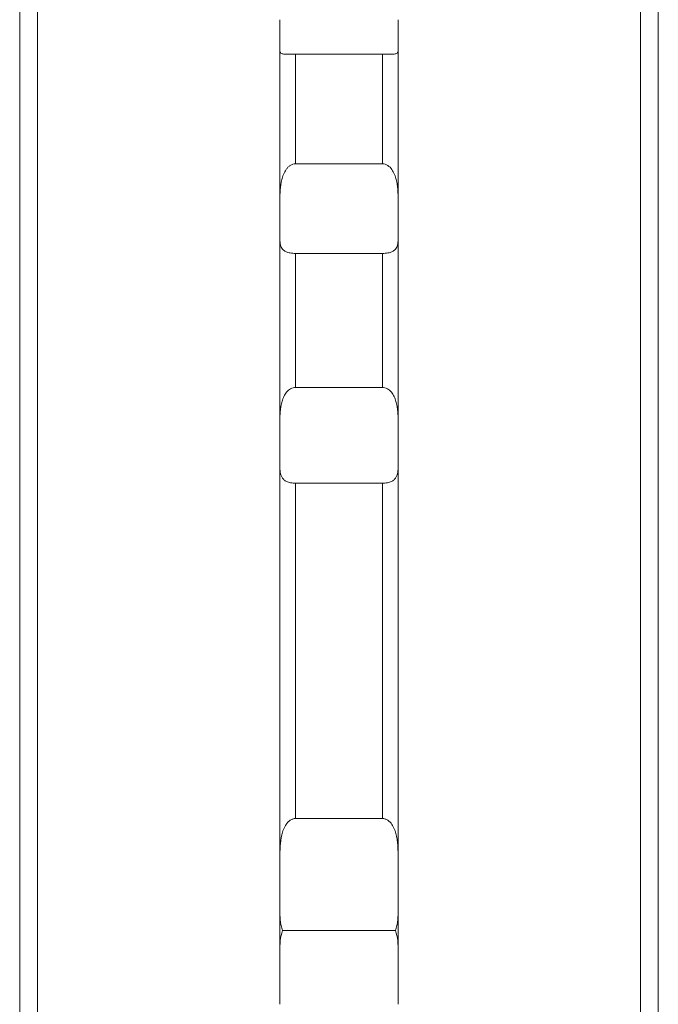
# Model space of a CAD drawing. Header units: millimetres. Extents: x -18 to 812, y -33 to 757.
# Tile 12 of 14: x 702 to 783, y 417 to 542. Entities that reach past the tile are written whole.
import ezdxf

# ---------------------------------------------------------------- set-up
doc = ezdxf.new("R2010")
doc.units = ezdxf.units.MM

msp = doc.modelspace()

# ---------------------------------------------------------------- linework, layer by layer
at = {"color": 7, "linetype": 'Continuous', "lineweight": 15}
for p, q in [((704.27, 197.58), (704.27, 569.58)), ((780.77, 569.58), (780.77, 197.58)), ((702.02, 553.68), (702.02, 213.48)), ((783.02, 383.58), (783.02, 553.68)), ((735.02, 541.76), (735.02, 537.99)), ((750.02, 537.99), (750.02, 541.76)), ((737.02, 523.5), (737.02, 537.39)), ((737.02, 537.39), (748.02, 537.39)), ((748.02, 537.39), (748.02, 523.5)), ((748.02, 523.5), (737.02, 523.5)), ((735.02, 518.89), (735.02, 514.11)), ((750.02, 514.11), (750.02, 518.89)), ((737.02, 495.14), (737.02, 512.13)), ((737.02, 512.13), (748.02, 512.13)), ((748.02, 512.13), (748.02, 495.14)), ((748.02, 495.14), (737.02, 495.14)), ((735.02, 490.84), (735.02, 485.19)), ((750.02, 485.19), (750.02, 490.84)), ((737.02, 440.48), (737.02, 482.99)), ((737.02, 482.99), (748.02, 482.99)), ((748.02, 482.99), (748.02, 440.48)), ((748.02, 440.48), (737.02, 440.48)), ((735.02, 435.5), (735.02, 428.97)), ((750.02, 428.97), (750.02, 435.5)), ((749.69, 426.29), (735.35, 426.29)), ((735.02, 423.58), (735.02, 416.93)), ((750.02, 416.93), (750.02, 423.58))]:
    msp.add_line(p, q, dxfattribs=at)
for points, knots in [([(737.02, 537.39), (736.91, 537.39), (736.8, 537.39), (736.59, 537.38), (736.48, 537.38), (736.19, 537.38), (736.02, 537.38), (735.74, 537.38), (735.63, 537.39), (735.44, 537.41), (735.36, 537.43), (735.24, 537.47), (735.19, 537.5), (735.12, 537.57), (735.09, 537.61), (735.03, 537.74), (735.02, 537.85), (735.02, 537.99)], [0, 0, 0, 0, 0.0625, 0.0625, 0.125, 0.125, 0.25, 0.25, 0.375, 0.375, 0.5, 0.5, 0.625, 0.625, 0.75, 0.75, 1, 1, 1, 1]), ([(748.02, 537.39), (748.13, 537.39), (748.24, 537.39), (748.45, 537.38), (748.56, 537.38), (748.85, 537.38), (749.02, 537.38), (749.3, 537.38), (749.41, 537.39), (749.6, 537.41), (749.68, 537.43), (749.8, 537.47), (749.85, 537.5), (749.92, 537.57), (749.95, 537.61), (750.01, 537.74), (750.02, 537.85), (750.02, 537.99)], [0, 0, 0, 0, 0.0625, 0.0625, 0.125, 0.125, 0.25, 0.25, 0.375, 0.375, 0.5, 0.5, 0.625, 0.625, 0.75, 0.75, 1, 1, 1, 1]), ([(737.02, 523.5), (736.9, 523.5), (736.77, 523.48), (736.54, 523.4), (736.43, 523.34), (736.23, 523.21), (736.13, 523.13), (735.96, 522.96), (735.89, 522.86), (735.68, 522.57), (735.57, 522.36), (735.39, 521.93), (735.32, 521.7), (735.16, 521.04), (735.1, 520.59), (735.03, 519.73), (735.02, 519.3), (735.02, 518.89)], [0, 0, 0, 0, 0.0625, 0.0625, 0.125, 0.125, 0.1875, 0.1875, 0.25, 0.25, 0.375, 0.375, 0.5, 0.5, 0.75, 0.75, 1, 1, 1, 1]), ([(750.02, 518.89), (750.02, 519.3), (750.01, 519.72), (749.96, 520.37), (749.94, 520.59), (749.87, 521.04), (749.83, 521.26), (749.72, 521.7), (749.65, 521.92), (749.47, 522.36), (749.36, 522.57), (749.09, 522.96), (748.92, 523.14), (748.61, 523.34), (748.5, 523.4), (748.27, 523.48), (748.15, 523.5), (748.02, 523.5)], [0, 0, 0, 0, 0.25, 0.25, 0.375, 0.375, 0.5, 0.5, 0.625, 0.625, 0.75, 0.75, 0.875, 0.875, 0.9375, 0.9375, 1, 1, 1, 1]), ([(737.02, 512.13), (736.9, 512.13), (736.77, 512.14), (736.54, 512.16), (736.43, 512.17), (736.23, 512.21), (736.13, 512.23), (735.96, 512.28), (735.89, 512.3), (735.68, 512.39), (735.57, 512.46), (735.39, 512.61), (735.32, 512.69), (735.16, 512.96), (735.1, 513.16), (735.03, 513.6), (735.02, 513.85), (735.02, 514.11)], [0, 0, 0, 0, 0.0625, 0.0625, 0.125, 0.125, 0.1875, 0.1875, 0.25, 0.25, 0.375, 0.375, 0.5, 0.5, 0.75, 0.75, 1, 1, 1, 1]), ([(748.02, 512.13), (748.15, 512.13), (748.27, 512.14), (748.5, 512.16), (748.61, 512.17), (748.82, 512.21), (748.91, 512.23), (749.08, 512.28), (749.15, 512.3), (749.36, 512.39), (749.47, 512.46), (749.65, 512.61), (749.72, 512.69), (749.88, 512.96), (749.94, 513.16), (750.01, 513.6), (750.02, 513.85), (750.02, 514.11)], [0, 0, 0, 0, 0.0625, 0.0625, 0.125, 0.125, 0.1875, 0.1875, 0.25, 0.25, 0.375, 0.375, 0.5, 0.5, 0.75, 0.75, 1, 1, 1, 1]), ([(737.02, 495.14), (736.91, 495.14), (736.8, 495.13), (736.59, 495.07), (736.48, 495.03), (736.19, 494.87), (736.02, 494.72), (735.74, 494.38), (735.63, 494.19), (735.44, 493.79), (735.36, 493.59), (735.24, 493.17), (735.19, 492.95), (735.12, 492.53), (735.09, 492.32), (735.03, 491.68), (735.02, 491.25), (735.02, 490.84)], [0, 0, 0, 0, 0.0625, 0.0625, 0.125, 0.125, 0.25, 0.25, 0.375, 0.375, 0.5, 0.5, 0.625, 0.625, 0.75, 0.75, 1, 1, 1, 1]), ([(750.02, 490.84), (750.02, 491.25), (750.01, 491.67), (749.95, 492.31), (749.92, 492.52), (749.85, 492.95), (749.8, 493.16), (749.68, 493.58), (749.61, 493.79), (749.42, 494.18), (749.3, 494.38), (749.02, 494.71), (748.85, 494.86), (748.46, 495.08), (748.24, 495.14), (748.02, 495.14)], [0, 0, 0, 0, 0.25, 0.25, 0.375, 0.375, 0.5, 0.5, 0.625, 0.625, 0.75, 0.75, 0.875, 0.875, 1, 1, 1, 1]), ([(737.02, 482.99), (736.91, 482.99), (736.8, 482.99), (736.59, 483.01), (736.48, 483.03), (736.19, 483.09), (736.02, 483.14), (735.74, 483.27), (735.63, 483.35), (735.44, 483.52), (735.36, 483.62), (735.24, 483.82), (735.19, 483.93), (735.12, 484.15), (735.09, 484.27), (735.03, 484.64), (735.02, 484.91), (735.02, 485.19)], [0, 0, 0, 0, 0.0625, 0.0625, 0.125, 0.125, 0.25, 0.25, 0.375, 0.375, 0.5, 0.5, 0.625, 0.625, 0.75, 0.75, 1, 1, 1, 1]), ([(735.02, 485.19), (735.02, 477.54), (735.02, 469.49), (735.02, 452.84), (735.02, 444.23), (735.02, 435.5)], [0, 0, 0, 0, 0.5, 0.5, 1, 1, 1, 1]), ([(748.02, 482.99), (748.13, 482.99), (748.24, 482.99), (748.45, 483.01), (748.56, 483.03), (748.85, 483.09), (749.02, 483.14), (749.3, 483.27), (749.41, 483.35), (749.6, 483.52), (749.68, 483.62), (749.8, 483.82), (749.85, 483.93), (749.92, 484.15), (749.95, 484.27), (750.01, 484.64), (750.02, 484.91), (750.02, 485.19)], [0, 0, 0, 0, 0.0625, 0.0625, 0.125, 0.125, 0.25, 0.25, 0.375, 0.375, 0.5, 0.5, 0.625, 0.625, 0.75, 0.75, 1, 1, 1, 1]), ([(750.02, 435.5), (750.02, 444.23), (750.02, 452.84), (750.02, 469.49), (750.02, 477.54), (750.02, 485.19)], [0, 0, 0, 0, 0.5, 0.5, 1, 1, 1, 1]), ([(737.02, 440.48), (736.9, 440.48), (736.77, 440.46), (736.54, 440.38), (736.43, 440.33), (736.23, 440.19), (736.13, 440.11), (735.96, 439.94), (735.89, 439.84), (735.68, 439.54), (735.57, 439.33), (735.39, 438.88), (735.32, 438.64), (735.16, 437.93), (735.1, 437.45), (735.03, 436.48), (735.02, 435.99), (735.02, 435.5)], [0, 0, 0, 0, 0.0625, 0.0625, 0.125, 0.125, 0.1875, 0.1875, 0.25, 0.25, 0.375, 0.375, 0.5, 0.5, 0.75, 0.75, 1, 1, 1, 1]), ([(750.02, 435.5), (750.02, 435.99), (750.01, 436.47), (749.96, 437.2), (749.94, 437.45), (749.87, 437.93), (749.83, 438.17), (749.72, 438.64), (749.65, 438.88), (749.47, 439.33), (749.36, 439.54), (749.09, 439.94), (748.92, 440.12), (748.61, 440.33), (748.5, 440.38), (748.27, 440.46), (748.15, 440.48), (748.02, 440.48)], [0, 0, 0, 0, 0.25, 0.25, 0.375, 0.375, 0.5, 0.5, 0.625, 0.625, 0.75, 0.75, 0.875, 0.875, 0.9375, 0.9375, 1, 1, 1, 1]), ([(735.35, 426.29), (735.27, 426.49), (735.22, 426.7), (735.13, 427.13), (735.1, 427.35), (735.03, 428.03), (735.02, 428.49), (735.02, 428.97)], [0, 0, 0, 0, 0.25, 0.25, 0.5, 0.5, 1, 1, 1, 1]), ([(749.69, 426.29), (749.77, 426.49), (749.82, 426.7), (749.91, 427.13), (749.94, 427.35), (750.01, 428.03), (750.02, 428.49), (750.02, 428.97)], [0, 0, 0, 0, 0.25, 0.25, 0.5, 0.5, 1, 1, 1, 1]), ([(735.35, 426.29), (735.2, 425.86), (735.12, 425.41), (735.03, 424.51), (735.02, 424.05), (735.02, 423.58)], [0, 0, 0, 0, 0.5, 0.5, 1, 1, 1, 1]), ([(750.02, 423.58), (750.02, 424.05), (750.01, 424.51), (749.92, 425.42), (749.84, 425.86), (749.69, 426.29)], [0, 0, 0, 0, 0.5, 0.5, 1, 1, 1, 1])]:
    msp.add_open_spline(points, degree=3, knots=knots, dxfattribs=at)
for points in [[(735.02, 537.99), (735.02, 532.26), (735.02, 525.85), (735.02, 518.89)], [(750.02, 518.89), (750.02, 525.85), (750.02, 532.26), (750.02, 537.99)], [(735.02, 514.11), (735.02, 506.89), (735.02, 499.08), (735.02, 490.84)], [(750.02, 490.84), (750.02, 499.08), (750.02, 506.89), (750.02, 514.11)], [(735.02, 428.97), (735.02, 427.18), (735.02, 425.39), (735.02, 423.58)], [(750.02, 423.58), (750.02, 425.39), (750.02, 427.18), (750.02, 428.97)]]:
    msp.add_open_spline(points, degree=3, dxfattribs=at)

doc.saveas('drawing.dxf')
